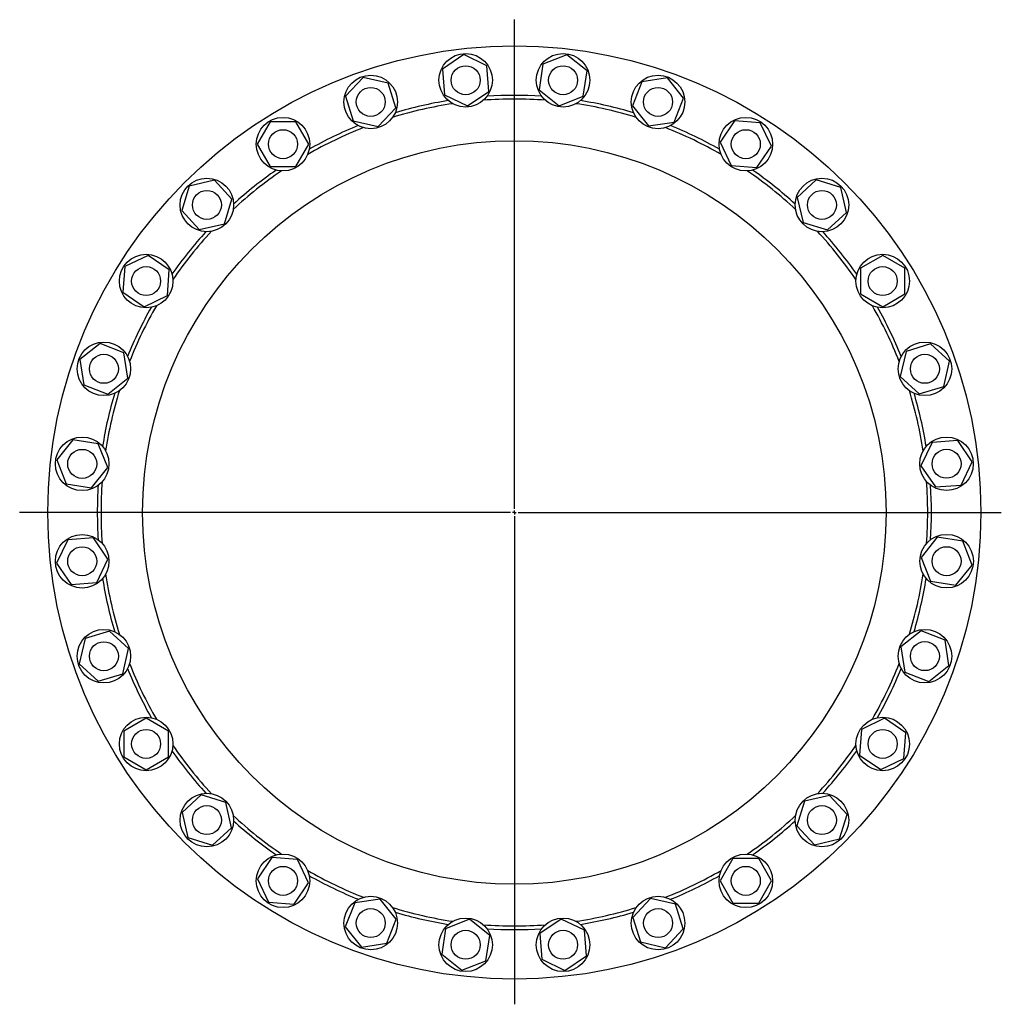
# Model space of a CAD drawing. Header units: millimetres. Extents: x 117 to 2398, y 114 to 2203.
# Tile 2 of 4: x 117 to 1438, y 878 to 2203. Entities that reach past the tile are written whole.
import ezdxf

# ---------------------------------------------------------------- set-up
doc = ezdxf.new("R2010")
doc.units = ezdxf.units.MM
doc.layers.add('FORMAT', color=7, linetype='Continuous')

# ---------------------------------------------------------------- blocks, each defined once
blk = doc.blocks.new('SW_CENTERMARKSYMBOL_0')
at = {"layer": 'FORMAT', "color": 0}
for p, q in [((0, 5), (0, 662.8)), ((-5, 0), (-665.4, 0)), ((0, 0), (-2.5, 0)), ((0, 0), (0, 2.5)), ((0, 0), (0, -2.5)), ((0, 0), (2.5, 0)), ((5, 0), (654.9, 0)), ((0, -5), (0, -661.4))]:
    blk.add_line(p, q, dxfattribs=at)

msp = doc.modelspace()

# ---------------------------------------------------------------- linework, layer by layer
at = {"color": 7, "linetype": 'Continuous', "lineweight": 25}
for p, q in [((714.7, 2155.7), (686.1, 2136.2)), ((745.9, 2140.7), (714.7, 2155.7)), ((853.5, 2155.4), (821.2, 2142.8)), ((880.6, 2133.8), (853.5, 2155.4)), ((686.1, 2136.2), (688.7, 2101.7)), ((748.5, 2106.1), (745.9, 2140.7)), ((821.2, 2142.8), (816.1, 2108.5)), ((875.4, 2099.6), (880.6, 2133.8)), ((579.4, 2125.1), (555.8, 2099.7)), ((613.2, 2117.4), (579.4, 2125.1)), ((954.4, 2119.1), (941.8, 2086.9)), ((988.7, 2124.3), (954.4, 2119.1)), ((1010.3, 2097.2), (988.7, 2124.3)), ((623.4, 2084.3), (613.2, 2117.4)), ((719.9, 2086.6), (748.5, 2106.1)), ((816.1, 2108.5), (843.2, 2086.9)), ((555.8, 2099.7), (566, 2066.6)), ((688.7, 2101.7), (719.9, 2086.6)), ((843.2, 2086.9), (875.4, 2099.6)), ((997.6, 2064.9), (1010.3, 2097.2)), ((599.8, 2058.9), (623.4, 2084.3)), ((941.8, 2086.9), (963.4, 2059.8)), ((566, 2066.6), (599.8, 2058.9)), ((1079, 2066.4), (1059.5, 2037.8)), ((1113.6, 2063.8), (1079, 2066.4)), ((454.3, 2065.2), (436.9, 2035.2)), ((488.9, 2065.2), (454.3, 2065.2)), ((506.2, 2035.2), (488.9, 2065.2)), ((963.4, 2059.8), (997.6, 2064.9)), ((1128.6, 2032.6), (1113.6, 2063.8)), ((436.9, 2035.2), (454.3, 2005.2)), ((488.9, 2005.2), (506.2, 2035.2)), ((1059.5, 2037.8), (1074.5, 2006.6)), ((1109.1, 2004), (1128.6, 2032.6)), ((454.3, 2005.2), (488.9, 2005.2)), ((1074.5, 2006.6), (1109.1, 2004)), ((379.4, 1986.6), (345.6, 1978.9)), ((402.9, 1961.2), (379.4, 1986.6)), ((1188.8, 1987.3), (1163.4, 1963.7)), ((1221.9, 1977.1), (1188.8, 1987.3)), ((345.6, 1978.9), (335.4, 1945.8)), ((1229.6, 1943.3), (1221.9, 1977.1)), ((392.7, 1928.1), (402.9, 1961.2)), ((1163.4, 1963.7), (1171.1, 1930)), ((335.4, 1945.8), (359, 1920.4)), ((1204.2, 1919.8), (1229.6, 1943.3)), ((359, 1920.4), (392.7, 1928.1)), ((1171.1, 1930), (1204.2, 1919.8)), ((290.1, 1885.6), (258.9, 1870.6)), ((318.7, 1866.1), (290.1, 1885.6)), ((1278.2, 1885.7), (1248.2, 1868.4)), ((1308.2, 1868.4), (1278.2, 1885.7)), ((258.9, 1870.6), (256.3, 1836.1)), ((1248.2, 1868.4), (1248.2, 1833.8)), ((1308.2, 1833.8), (1308.2, 1868.4)), ((316.1, 1831.6), (318.7, 1866.1)), ((256.3, 1836.1), (284.9, 1816.5)), ((284.9, 1816.5), (316.1, 1831.6)), ((1248.2, 1833.8), (1278.2, 1816.5)), ((1278.2, 1816.5), (1308.2, 1833.8)), ((225.5, 1767.3), (198.4, 1745.7)), ((257.7, 1754.7), (225.5, 1767.3)), ((1342.7, 1766.9), (1309.6, 1756.6)), ((1368.1, 1743.3), (1342.7, 1766.9)), ((262.9, 1720.4), (257.7, 1754.7)), ((1309.6, 1756.6), (1301.9, 1722.9)), ((198.4, 1745.7), (203.6, 1711.5)), ((1360.4, 1709.5), (1368.1, 1743.3)), ((1301.9, 1722.9), (1327.3, 1699.3)), ((203.6, 1711.5), (235.8, 1698.8)), ((235.8, 1698.8), (262.9, 1720.4)), ((1327.3, 1699.3), (1360.4, 1709.5)), ((188.9, 1637.6), (167.3, 1610.5)), ((223.1, 1632.4), (188.9, 1637.6)), ((235.8, 1600.2), (223.1, 1632.4)), ((1344.6, 1634), (1329.6, 1602.8)), ((1379.2, 1636.6), (1344.6, 1634)), ((1398.7, 1608), (1379.2, 1636.6)), ((167.3, 1610.5), (179.9, 1578.3)), ((1329.6, 1602.8), (1349.1, 1574.2)), ((1383.7, 1576.7), (1398.7, 1608)), ((214.2, 1573.1), (235.8, 1600.2)), ((179.9, 1578.3), (214.2, 1573.1)), ((1349.1, 1574.2), (1383.7, 1576.7)), ((182, 1503), (167, 1471.8)), ((216.5, 1505.6), (182, 1503)), ((236.1, 1476.9), (216.5, 1505.6)), ((1351.5, 1506.6), (1329.9, 1479.5)), ((1385.8, 1501.5), (1351.5, 1506.6)), ((1398.4, 1469.2), (1385.8, 1501.5)), ((167, 1471.8), (186.5, 1443.1)), ((221, 1445.7), (236.1, 1476.9)), ((1329.9, 1479.5), (1342.6, 1447.3)), ((1376.8, 1442.1), (1398.4, 1469.2)), ((186.5, 1443.1), (221, 1445.7)), ((1342.6, 1447.3), (1376.8, 1442.1)), ((238.4, 1380.4), (205.3, 1370.2)), ((263.8, 1356.8), (238.4, 1380.4)), ((1329.8, 1380.9), (1302.8, 1359.3)), ((1362.1, 1368.3), (1329.8, 1380.9)), ((205.3, 1370.2), (197.6, 1336.4)), ((1367.3, 1334), (1362.1, 1368.3)), ((256.1, 1323.1), (263.8, 1356.8)), ((1302.8, 1359.3), (1307.9, 1325.1)), ((197.6, 1336.4), (223, 1312.9)), ((1307.9, 1325.1), (1340.2, 1312.4)), ((1340.2, 1312.4), (1367.3, 1334)), ((223, 1312.9), (256.1, 1323.1)), ((287.5, 1263.2), (257.5, 1245.9)), ((317.5, 1245.9), (287.5, 1263.2)), ((1280.8, 1263.2), (1249.5, 1248.1)), ((1309.4, 1243.7), (1280.8, 1263.2)), ((257.5, 1245.9), (257.5, 1211.3)), ((317.5, 1211.3), (317.5, 1245.9)), ((1249.5, 1248.1), (1247, 1213.6)), ((1306.8, 1209.1), (1309.4, 1243.7)), ((257.5, 1211.3), (287.5, 1194)), ((287.5, 1194), (317.5, 1211.3)), ((1247, 1213.6), (1275.6, 1194.1)), ((1275.6, 1194.1), (1306.8, 1209.1)), ((361.5, 1160), (336.1, 1136.4)), ((394.6, 1149.7), (361.5, 1160)), ((1206.7, 1159.3), (1172.9, 1151.6)), ((1230.3, 1133.9), (1206.7, 1159.3)), ((402.3, 1116), (394.6, 1149.7)), ((1172.9, 1151.6), (1162.7, 1118.5)), ((336.1, 1136.4), (343.8, 1102.6)), ((1220.1, 1100.8), (1230.3, 1133.9)), ((376.9, 1092.4), (402.3, 1116)), ((1162.7, 1118.5), (1186.3, 1093.1)), ((343.8, 1102.6), (376.9, 1092.4)), ((1186.3, 1093.1), (1220.1, 1100.8)), ((456.6, 1075.7), (437.1, 1047.1)), ((491.1, 1073.1), (456.6, 1075.7)), ((506.1, 1041.9), (491.1, 1073.1)), ((1076.8, 1074.5), (1059.4, 1044.5)), ((1111.4, 1074.5), (1076.8, 1074.5)), ((1128.7, 1044.5), (1111.4, 1074.5)), ((437.1, 1047.1), (452.1, 1015.9)), ((486.6, 1013.3), (506.1, 1041.9)), ((1059.4, 1044.5), (1076.8, 1014.5)), ((1111.4, 1014.5), (1128.7, 1044.5)), ((602.3, 1019.9), (568, 1014.8)), ((623.9, 992.8), (602.3, 1019.9)), ((965.8, 1020.8), (942.3, 995.4)), ((999.6, 1013.1), (965.8, 1020.8)), ((452.1, 1015.9), (486.6, 1013.3)), ((568, 1014.8), (555.4, 982.5)), ((1009.8, 980), (999.6, 1013.1)), ((1076.8, 1014.5), (1111.4, 1014.5)), ((942.3, 995.4), (952.5, 962.3)), ((555.4, 982.5), (577, 955.4)), ((611.2, 960.6), (623.9, 992.8)), ((690.3, 980.1), (685.1, 945.9)), ((722.5, 992.8), (690.3, 980.1)), ((749.6, 971.2), (722.5, 992.8)), ((845.8, 993.1), (817.1, 973.6)), ((877, 978), (845.8, 993.1)), ((986.3, 954.6), (1009.8, 980)), ((744.4, 936.9), (749.6, 971.2)), ((817.1, 973.6), (819.7, 939)), ((879.6, 943.5), (877, 978)), ((577, 955.4), (611.2, 960.6)), ((952.5, 962.3), (986.3, 954.6)), ((685.1, 945.9), (712.2, 924.3)), ((850.9, 924), (879.6, 943.5)), ((712.2, 924.3), (744.4, 936.9)), ((819.7, 939), (850.9, 924))]:
    msp.add_line(p, q, dxfattribs=at)
for centre, radius in [((782.8, 1539.9), 627.5), ((717.3, 2121.2), 36), ((848.3, 2121.2), 36), ((717.3, 2121.2), 19.5), ((848.3, 2121.2), 19.5), ((589.6, 2092), 36), ((976, 2092), 36), ((589.6, 2092), 19.5), ((976, 2092), 19.5), ((471.6, 2035.2), 36), ((1094.1, 2035.2), 36), ((471.6, 2035.2), 19.5), ((1094.1, 2035.2), 19.5), ((782.8, 1539.9), 500), ((369.2, 1953.5), 36), ((1196.5, 1953.5), 36), ((369.2, 1953.5), 19.5), ((1196.5, 1953.5), 19.5), ((287.5, 1851.1), 36), ((1278.2, 1851.1), 36), ((287.5, 1851.1), 19.5), ((1278.2, 1851.1), 19.5), ((230.7, 1733.1), 36), ((1335, 1733.1), 36), ((230.7, 1733.1), 19.5), ((1335, 1733.1), 19.5), ((201.5, 1605.3), 36), ((1364.1, 1605.4), 36), ((201.5, 1605.3), 19.5), ((1364.1, 1605.4), 19.5), ((201.5, 1474.3), 36), ((1364.2, 1474.4), 36), ((201.5, 1474.3), 19.5), ((1364.2, 1474.4), 19.5), ((230.7, 1346.6), 36), ((1335, 1346.7), 36), ((230.7, 1346.6), 19.5), ((1335, 1346.7), 19.5), ((287.5, 1228.6), 36), ((1278.2, 1228.6), 36), ((287.5, 1228.6), 19.5), ((1278.2, 1228.6), 19.5), ((369.2, 1126.2), 36), ((1196.5, 1126.2), 36), ((369.2, 1126.2), 19.5), ((1196.5, 1126.2), 19.5), ((471.6, 1044.5), 36), ((1094.1, 1044.5), 36), ((471.6, 1044.5), 19.5), ((1094.1, 1044.5), 19.5), ((589.6, 987.7), 36), ((976.1, 987.7), 36), ((589.6, 987.7), 19.5), ((976.1, 987.7), 19.5), ((717.3, 958.5), 36), ((848.3, 958.5), 36), ((717.3, 958.5), 19.5), ((848.3, 958.5), 19.5)]:
    msp.add_circle(centre, radius, dxfattribs=at)
for radius, start, end in [(561, 99.1139, 106.6032), (556, 85.7159, 94.2869), (561, 86.2568, 93.7461), (561, 73.3996, 80.8889), (556, 98.5731, 107.1441), (556, 72.8588, 81.4298), (556, 111.4302, 120.0012), (561, 111.9711, 119.4604), (556, 60.0017, 68.5726), (561, 60.5425, 68.0318), (561, 124.8282, 132.3175), (561, 47.6853, 55.1747), (556, 124.2874, 132.8583), (556, 47.1445, 55.7155), (561, 137.6853, 145.1747), (556, 137.1445, 145.7155), (556, 34.2874, 42.8583), (561, 34.8282, 42.3175), (561, 150.5425, 158.0318), (556, 150.0017, 158.5726), (556, 21.4302, 30.0012), (561, 21.9711, 29.4604), (561, 163.3996, 170.8889), (556, 162.8588, 171.4298), (556, 8.5731, 17.1441), (561, 9.1139, 16.6032), (561, 176.2568, 180), (556, 175.7159, 180), (556, 355.7159, 4.2869), (561, 356.2568, 3.7461), (561, 180, 183.7461), (556, 180, 184.2869), (556, 188.5731, 197.1441), (556, 342.8588, 351.4298), (561, 189.1139, 196.6032), (561, 343.3996, 350.8889), (561, 201.9711, 209.4604), (556, 201.4302, 210.0012), (556, 330.0017, 338.5726), (561, 330.5425, 338.0318), (561, 214.8282, 222.3175), (556, 214.2874, 222.8583), (556, 317.1445, 325.7155), (561, 317.6853, 325.1747), (556, 227.1445, 235.7155), (556, 304.2874, 312.8583), (561, 227.6853, 235.1747), (561, 304.8282, 312.3175), (556, 240.0017, 248.5726), (561, 240.5425, 248.0318), (556, 291.4302, 300.0012), (561, 291.9711, 299.4604), (556, 252.8588, 261.4298), (556, 278.5731, 287.1441), (561, 253.3996, 260.8889), (561, 279.1139, 286.6032), (556, 265.7159, 274.2869), (561, 266.2568, 273.7461)]:
    msp.add_arc((782.8, 1539.9), radius, start, end, dxfattribs=at)

# ---------------------------------------------------------------- block references
at = {"layer": 'FORMAT'}
msp.add_blockref('SW_CENTERMARKSYMBOL_0', (782.8, 1539.9), dxfattribs=at)

doc.saveas('drawing.dxf')
